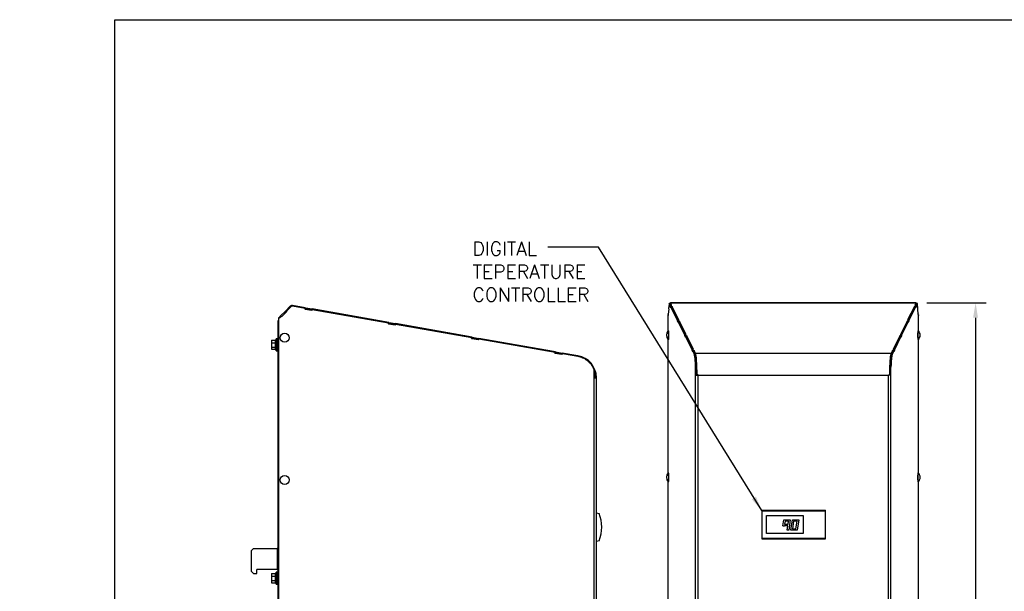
# Model space of a CAD drawing. Extents: x 737 to 849, y -111 to -28.
# Tile 9 of 19: x 737 to 783, y -55 to -28. Entities that reach past the tile are written whole.
import ezdxf

# ---------------------------------------------------------------- set-up
doc = ezdxf.new("R2010")
doc.units = 0
doc.header["$LTSCALE"] = 4
doc.header["$MEASUREMENT"] = 0
doc.layers.get('0').update_dxf_attribs({"linetype": 'CONTINUOUS'})
doc.layers.get('DEFPOINTS').update_dxf_attribs({"linetype": 'CONTINUOUS'})
doc.layers.add('Dimensions', color=140, linetype='CONTINUOUS')
doc.layers.add('TEXT', color=140, linetype='CONTINUOUS')
doc.styles.add('ROMANS', font='romans.shx')
doc.dimstyles.new('FSTD1', dxfattribs={"dimtxt": 0.65, "dimasz": 0.7, "dimexe": 0.5, "dimexo": 0.5, "dimgap": 0.25, "dimtad": 1, "dimzin": 9, "dimdsep": 46, "dimtxsty": 'ROMANS', "dimcen": 0, "dimadec": 0, "dimazin": 0, "dimtfac": 1, "dimtmove": 0, "dimatfit": 3, "dimfxl": 1, "dimtolj": 1, "dimarcsym": 1})

# ---------------------------------------------------------------- blocks, each defined once
blk = doc.blocks.new('*D73')
at = {"layer": 'DEFPOINTS', "color": 0, "transparency": 16777216}
for p in [(779.168, -41.132), (779.285, -77.132), (781.969, -77.132)]:
    blk.add_point(p, dxfattribs=at)
at = {"layer": 'Dimensions', "color": 0, "lineweight": -2, "transparency": 16777216}
for p, q in [((779.668, -41.132), (782.469, -41.132)), ((781.969, -41.832), (781.969, -76.432)), ((779.785, -77.132), (782.469, -77.132))]:
    blk.add_line(p, q, dxfattribs=at)
at = {"layer": 'Dimensions', "color": 0, "transparency": 16777216}
for points in [[(781.852, -41.832), (782.085, -41.832), (781.969, -41.132)], [(781.852, -76.432), (782.085, -76.432), (781.969, -77.132)]]:
    blk.add_solid(points, dxfattribs=at)
at = {"layer": 'Dimensions', "color": 0, "transparency": 16777216, "char_height": 0.65, "attachment_point": 5, "rotation": 90, "style": 'ROMANS'}
for s, insert in [('\\A1;[914.4]', (782.714, -59.132)), ('\\A1;36.00', (781.394, -59.132))]:
    blk.add_mtext(s, dxfattribs=dict(at, insert=insert))

msp = doc.modelspace()

# ---------------------------------------------------------------- linework, layer by layer
for p, q in [((750.408, -41.362), (749.807, -41.256)), ((767.536, -41.189), (767.517, -41.401)), ((767.599, -41.163), (767.542, -41.163)), ((767.601, -41.165), (767.543, -41.165)), ((767.594, -41.268), (767.543, -41.165)), ((779.168, -41.132), (767.6, -41.132)), ((767.638, -41.24), (767.601, -41.165)), ((767.602, -41.134), (779.166, -41.134)), ((767.655, -41.24), (767.602, -41.134)), ((767.63, -41.297), (767.63, -41.24)), ((767.655, -41.24), (767.63, -41.24)), ((767.63, -41.24), (767.657, -41.296)), ((779.111, -41.296), (779.138, -41.24)), ((779.166, -41.134), (779.114, -41.24)), ((779.138, -41.24), (779.114, -41.24)), ((779.167, -41.165), (779.13, -41.24)), ((779.138, -41.297), (779.138, -41.24)), ((779.167, -41.165), (779.225, -41.165)), ((779.227, -41.163), (779.169, -41.163)), ((779.225, -41.165), (779.174, -41.268)), ((779.251, -41.401), (779.232, -41.189)), ((749.244, -41.747), (749.47, -41.521)), ((749.286, -41.787), (749.511, -41.562)), ((749.532, -41.544), (749.287, -41.788)), ((749.537, -41.544), (749.29, -41.791)), ((749.701, -41.29), (749.47, -41.521)), ((749.511, -41.562), (749.47, -41.521)), ((749.723, -41.312), (749.511, -41.524)), ((749.511, -41.524), (749.516, -41.524)), ((749.511, -41.524), (749.532, -41.544)), ((749.511, -41.562), (749.53, -41.543)), ((749.728, -41.312), (749.516, -41.524)), ((749.516, -41.524), (749.537, -41.544)), ((749.532, -41.544), (749.537, -41.544)), ((749.723, -41.312), (749.728, -41.312)), ((749.794, -41.286), (749.789, -41.286)), ((750.394, -41.39), (749.81, -41.288)), ((750.389, -41.418), (750.394, -41.39)), ((750.389, -41.418), (750.398, -41.42)), ((750.732, -41.479), (750.389, -41.418)), ((750.398, -41.42), (750.408, -41.362)), ((750.398, -41.42), (750.401, -41.42)), ((750.401, -41.42), (750.411, -41.363)), ((750.401, -41.42), (750.714, -41.475)), ((750.408, -41.362), (750.411, -41.363)), ((750.411, -41.363), (750.725, -41.418)), ((750.714, -41.475), (750.725, -41.418)), ((750.714, -41.475), (750.727, -41.478)), ((754.333, -42.055), (750.725, -41.418)), ((750.732, -41.451), (750.727, -41.478)), ((750.732, -41.451), (750.737, -41.451)), ((750.737, -41.451), (750.732, -41.479)), ((754.318, -42.082), (750.737, -41.451)), ((767.486, -42.452), (767.486, -41.704)), ((767.486, -41.704), (767.487, -41.704)), ((767.487, -41.704), (767.487, -41.699)), ((767.491, -41.699), (767.487, -41.699)), ((767.489, -41.724), (767.487, -41.699)), ((767.496, -41.648), (767.489, -41.724)), ((767.499, -41.648), (767.496, -41.648)), ((767.498, -41.668), (767.496, -41.648)), ((767.519, -41.421), (767.498, -41.668)), ((767.517, -41.401), (767.519, -41.421)), ((767.63, -41.268), (767.594, -41.268)), ((767.594, -41.295), (767.594, -41.268)), ((767.63, -41.295), (767.594, -41.295)), ((767.624, -41.356), (767.594, -41.295)), ((767.682, -41.328), (767.624, -41.328)), ((767.624, -41.328), (767.624, -41.356)), ((767.937, -41.96), (767.624, -41.328)), ((767.63, -41.297), (767.645, -41.328)), ((767.657, -41.296), (767.682, -41.295)), ((767.657, -41.328), (767.657, -41.296)), ((767.682, -41.295), (767.682, -41.328)), ((767.998, -41.932), (767.682, -41.295)), ((767.982, -41.932), (767.682, -41.328)), ((779.086, -41.295), (778.77, -41.932)), ((779.086, -41.328), (778.787, -41.932)), ((779.144, -41.328), (778.831, -41.96)), ((779.087, -41.328), (779.086, -41.295)), ((779.086, -41.295), (779.111, -41.296)), ((779.086, -41.328), (779.144, -41.328)), ((779.111, -41.328), (779.111, -41.296)), ((779.123, -41.328), (779.138, -41.297)), ((779.138, -41.268), (779.174, -41.268)), ((779.138, -41.295), (779.174, -41.295)), ((779.174, -41.295), (779.144, -41.356)), ((779.144, -41.356), (779.144, -41.328)), ((779.174, -41.268), (779.174, -41.295)), ((779.249, -41.421), (779.251, -41.401)), ((779.271, -41.668), (779.249, -41.421)), ((779.269, -41.648), (779.272, -41.648)), ((779.272, -41.648), (779.271, -41.668)), ((779.279, -41.724), (779.272, -41.648)), ((779.277, -41.699), (779.281, -41.699)), ((779.281, -41.699), (779.279, -41.724)), ((779.282, -41.704), (779.281, -41.699)), ((779.282, -42.452), (779.282, -41.704)), ((779.282, -41.704), (779.282, -41.704)), ((749.119, -41.991), (749.119, -76.574)), ((749.119, -41.991), (749.145, -41.991)), ((749.154, -41.919), (749.145, -41.928)), ((749.145, -41.928), (749.154, -41.937)), ((749.154, -41.982), (749.145, -41.991)), ((749.145, -41.991), (749.145, -76.604)), ((749.154, -77.255), (749.154, -41.827)), ((749.154, -41.827), (749.159, -41.827)), ((749.159, -41.827), (749.164, -41.822)), ((749.159, -77.255), (749.159, -41.827)), ((749.159, -41.827), (749.164, -41.827)), ((749.164, -41.827), (749.169, -41.822)), ((749.164, -41.822), (749.169, -41.822)), ((749.243, -41.748), (749.169, -41.822)), ((749.194, -41.846), (749.169, -41.822)), ((749.264, -41.771), (749.191, -41.844)), ((749.269, -41.771), (749.194, -41.846)), ((749.243, -41.748), (749.244, -41.747)), ((749.243, -41.748), (749.266, -41.771)), ((749.268, -41.771), (749.244, -41.747)), ((749.264, -41.771), (749.269, -41.771)), ((749.29, -41.791), (749.269, -41.771)), ((754.313, -42.11), (754.318, -42.082)), ((754.657, -42.171), (754.313, -42.11)), ((754.313, -42.11), (754.323, -42.112)), ((754.323, -42.112), (754.333, -42.055)), ((754.323, -42.112), (754.325, -42.112)), ((754.325, -42.112), (754.335, -42.055)), ((754.325, -42.112), (754.639, -42.167)), ((754.333, -42.055), (754.335, -42.055)), ((754.335, -42.055), (754.649, -42.11)), ((754.639, -42.167), (754.649, -42.11)), ((754.639, -42.167), (754.652, -42.17)), ((758.258, -42.747), (754.649, -42.11)), ((754.657, -42.143), (754.652, -42.17)), ((754.657, -42.143), (754.662, -42.143)), ((754.662, -42.143), (754.657, -42.171)), ((758.243, -42.774), (754.662, -42.143)), ((767.973, -41.96), (767.937, -41.96)), ((767.937, -41.987), (767.937, -41.96)), ((767.973, -41.987), (767.937, -41.987)), ((767.967, -42.048), (767.937, -41.987)), ((767.968, -42.02), (767.967, -42.048)), ((768.025, -42.02), (767.968, -42.02)), ((768.281, -42.652), (767.968, -42.02)), ((767.973, -41.989), (767.973, -41.932)), ((767.998, -41.932), (767.973, -41.932)), ((767.973, -41.932), (768.001, -41.988)), ((767.973, -41.989), (767.988, -42.02)), ((768.001, -41.988), (768.025, -41.987)), ((768.001, -42.02), (768.001, -41.988)), ((768.025, -41.987), (768.025, -42.02)), ((768.341, -42.624), (768.025, -41.987)), ((768.325, -42.624), (768.025, -42.02)), ((778.743, -41.987), (778.427, -42.624)), ((778.743, -42.02), (778.443, -42.624)), ((778.801, -42.02), (778.487, -42.652)), ((778.743, -42.02), (778.743, -41.987)), ((778.743, -41.987), (778.768, -41.988)), ((778.743, -42.02), (778.801, -42.02)), ((778.768, -41.988), (778.795, -41.932)), ((778.768, -42.02), (778.768, -41.988)), ((778.795, -41.932), (778.77, -41.932)), ((778.78, -42.02), (778.795, -41.989)), ((778.795, -41.989), (778.795, -41.932)), ((778.795, -41.96), (778.831, -41.96)), ((778.795, -41.987), (778.831, -41.987)), ((778.831, -41.987), (778.801, -42.048)), ((778.801, -42.048), (778.801, -42.02)), ((778.831, -41.96), (778.831, -41.987)), ((749.154, -42.195), (749.149, -42.202)), ((749.149, -42.202), (749.149, -76.604)), ((749.154, -42.202), (749.149, -42.202)), ((768.28, -42.679), (768.281, -42.652)), ((768.316, -42.652), (768.281, -42.652)), ((768.316, -42.681), (768.316, -42.624)), ((768.341, -42.624), (768.316, -42.624)), ((768.316, -42.624), (768.344, -42.68)), ((778.424, -42.68), (778.452, -42.624)), ((778.452, -42.624), (778.427, -42.624)), ((778.452, -42.681), (778.452, -42.624)), ((778.452, -42.652), (778.487, -42.652)), ((778.487, -42.652), (778.488, -42.679)), ((748.814, -42.89), (748.814, -43.008)), ((748.814, -42.89), (748.991, -42.89)), ((748.814, -43.008), (748.814, -43.223)), ((748.814, -43.008), (748.991, -43.008)), ((748.991, -42.89), (748.991, -43.008)), ((749.04, -42.942), (748.991, -42.942)), ((748.991, -43.008), (748.991, -43.223)), ((749.04, -43.387), (749.04, -42.823)), ((749.078, -42.823), (749.04, -42.823)), ((749.078, -43.387), (749.078, -42.823)), ((749.119, -42.981), (749.078, -42.981)), ((758.238, -42.802), (758.243, -42.774)), ((758.582, -42.863), (758.238, -42.802)), ((758.238, -42.802), (758.248, -42.804)), ((758.248, -42.804), (758.258, -42.747)), ((758.248, -42.804), (758.25, -42.804)), ((758.25, -42.804), (758.26, -42.747)), ((758.25, -42.804), (758.564, -42.859)), ((758.258, -42.747), (758.26, -42.747)), ((758.26, -42.747), (758.574, -42.802)), ((758.564, -42.859), (758.574, -42.802)), ((758.564, -42.859), (758.577, -42.862)), ((762.183, -43.439), (758.574, -42.802)), ((758.581, -42.835), (758.577, -42.862)), ((758.581, -42.835), (758.586, -42.835)), ((758.586, -42.835), (758.582, -42.863)), ((762.168, -43.467), (758.586, -42.835)), ((767.486, -49.152), (767.486, -42.854)), ((768.316, -42.679), (768.28, -42.679)), ((768.31, -42.74), (768.28, -42.679)), ((768.311, -42.712), (768.31, -42.74)), ((768.369, -42.712), (768.311, -42.712)), ((768.624, -43.344), (768.311, -42.712)), ((768.316, -42.681), (768.332, -42.712)), ((768.344, -42.68), (768.369, -42.679)), ((768.344, -42.712), (768.344, -42.68)), ((768.369, -42.679), (768.368, -42.712)), ((768.685, -43.316), (768.369, -42.679)), ((768.668, -43.316), (768.369, -42.712)), ((778.399, -42.679), (778.083, -43.316)), ((778.4, -42.712), (778.1, -43.316)), ((778.457, -42.712), (778.144, -43.344)), ((778.4, -42.712), (778.399, -42.679)), ((778.399, -42.679), (778.424, -42.68)), ((778.4, -42.712), (778.457, -42.712)), ((778.424, -42.712), (778.424, -42.68)), ((778.436, -42.712), (778.452, -42.681)), ((778.452, -42.679), (778.488, -42.679)), ((778.458, -42.74), (778.457, -42.712)), ((778.488, -42.679), (778.458, -42.74)), ((779.282, -49.152), (779.282, -42.854)), ((748.814, -43.223), (748.814, -43.32)), ((748.814, -43.223), (748.991, -43.223)), ((748.814, -43.32), (748.991, -43.32)), ((748.991, -43.223), (748.991, -43.32)), ((748.991, -43.268), (749.04, -43.268)), ((749.04, -43.387), (749.078, -43.387)), ((749.078, -43.229), (749.119, -43.229)), ((762.163, -43.494), (762.168, -43.467)), ((762.506, -43.555), (762.163, -43.494)), ((762.163, -43.494), (762.173, -43.496)), ((762.173, -43.496), (762.183, -43.439)), ((762.173, -43.496), (762.175, -43.496)), ((762.175, -43.496), (762.185, -43.439)), ((762.175, -43.496), (762.489, -43.551)), ((762.183, -43.439), (762.185, -43.439)), ((762.185, -43.439), (762.499, -43.494)), ((762.489, -43.551), (762.499, -43.494)), ((762.489, -43.551), (762.501, -43.554)), ((763.245, -43.626), (762.499, -43.494)), ((762.506, -43.527), (762.501, -43.554)), ((762.506, -43.527), (762.511, -43.527)), ((762.511, -43.527), (762.506, -43.555)), ((763.238, -43.655), (762.511, -43.527)), ((768.66, -43.344), (768.624, -43.344)), ((768.624, -43.371), (768.624, -43.344)), ((768.66, -43.371), (768.624, -43.371)), ((768.654, -43.432), (768.624, -43.371)), ((768.718, -43.533), (768.654, -43.404)), ((768.712, -43.404), (768.654, -43.404)), ((768.654, -43.404), (768.654, -43.432)), ((768.66, -43.373), (768.66, -43.316)), ((768.685, -43.316), (768.66, -43.316)), ((768.66, -43.316), (768.687, -43.372)), ((768.66, -43.373), (768.675, -43.404)), ((768.687, -43.372), (768.712, -43.371)), ((768.687, -43.404), (768.687, -43.372)), ((768.778, -43.503), (768.712, -43.371)), ((768.712, -43.371), (768.712, -43.404)), ((768.776, -43.533), (768.712, -43.404)), ((768.776, -43.533), (768.718, -43.533)), ((768.778, -43.503), (777.991, -43.503)), ((778.056, -43.371), (777.991, -43.503)), ((778.056, -43.404), (777.993, -43.533)), ((777.993, -43.533), (778.05, -43.533)), ((778.114, -43.404), (778.05, -43.533)), ((778.056, -43.404), (778.056, -43.371)), ((778.056, -43.371), (778.081, -43.372)), ((778.056, -43.404), (778.114, -43.404)), ((778.081, -43.372), (778.108, -43.316)), ((778.081, -43.404), (778.081, -43.372)), ((778.108, -43.316), (778.083, -43.316)), ((778.093, -43.404), (778.108, -43.373)), ((778.108, -43.373), (778.108, -43.316)), ((778.108, -43.344), (778.144, -43.344)), ((778.108, -43.371), (778.144, -43.371)), ((778.144, -43.371), (778.114, -43.432)), ((778.114, -43.432), (778.114, -43.404)), ((778.144, -43.344), (778.144, -43.371)), ((764.009, -44.668), (764.009, -44.28)), ((768.785, -44.545), (768.785, -44.157)), ((768.843, -44.157), (768.785, -44.157)), ((768.843, -44.545), (768.843, -44.157)), ((777.925, -44.545), (777.925, -44.157)), ((777.925, -44.157), (777.983, -44.157)), ((777.983, -44.545), (777.983, -44.157)), ((764.009, -44.653), (764.062, -44.653)), ((764.009, -77.255), (764.009, -44.668)), ((764.009, -44.668), (764.119, -44.668)), ((764.061, -44.648), (764.119, -44.647)), ((764.062, -44.653), (764.062, -44.668)), ((764.119, -77.255), (764.119, -44.668)), ((768.785, -77.132), (768.785, -44.545)), ((768.785, -44.545), (768.905, -44.545)), ((768.85, -44.53), (768.905, -44.53)), ((768.85, -44.53), (768.85, -44.545)), ((768.905, -44.524), (768.854, -44.524)), ((768.905, -44.545), (768.905, -44.524)), ((768.905, -77.132), (768.905, -44.545)), ((768.905, -44.545), (777.863, -44.545)), ((777.863, -44.524), (777.914, -44.524)), ((777.863, -44.545), (777.863, -44.524)), ((777.863, -44.53), (777.918, -44.53)), ((777.863, -77.132), (777.863, -44.545)), ((777.983, -44.545), (777.863, -44.545)), ((777.914, -44.524), (777.919, -44.525)), ((777.918, -44.545), (777.918, -44.53)), ((777.925, -44.53), (777.918, -44.53)), ((777.983, -77.132), (777.983, -44.545)), ((767.486, -55.852), (767.486, -49.554)), ((779.282, -55.748), (779.282, -49.554)), ((771.899, -50.906), (774.899, -50.906)), ((771.899, -50.906), (771.899, -50.938)), ((771.899, -50.938), (774.899, -50.938)), ((771.899, -50.938), (771.899, -52.217)), ((774.899, -50.938), (774.899, -50.906)), ((774.899, -52.217), (774.899, -50.938)), ((764.123, -51.028), (764.243, -51.06)), ((772.124, -52.002), (772.124, -51.152)), ((772.124, -51.152), (773.844, -51.152)), ((772.897, -51.638), (772.941, -51.352)), ((772.941, -51.352), (773.244, -51.352)), ((773.001, -51.422), (772.979, -51.567)), ((773.163, -51.422), (773.001, -51.422)), ((773.141, -51.567), (773.163, -51.422)), ((773.244, -51.352), (773.168, -51.852)), ((773.271, -51.852), (773.341, -51.352)), ((773.341, -51.352), (773.644, -51.352)), ((773.402, -51.422), (773.352, -51.782)), ((773.564, -51.422), (773.402, -51.422)), ((773.513, -51.782), (773.564, -51.422)), ((773.644, -51.352), (773.574, -51.852)), ((773.844, -51.152), (773.844, -52.002)), ((772.897, -51.638), (772.968, -51.638)), ((772.968, -51.637), (772.968, -51.638)), ((773.13, -51.637), (772.968, -51.637)), ((772.979, -51.567), (773.141, -51.567)), ((773.097, -51.852), (773.13, -51.637)), ((773.168, -51.852), (773.097, -51.852)), ((773.574, -51.852), (773.271, -51.852)), ((773.352, -51.782), (773.513, -51.782)), ((764.243, -52.34), (764.123, -52.372)), ((771.899, -52.217), (774.899, -52.217)), ((771.899, -52.217), (771.899, -52.249)), ((771.899, -52.249), (774.899, -52.249)), ((773.844, -52.002), (772.124, -52.002)), ((774.899, -52.249), (774.899, -52.217)), ((747.969, -52.705), (747.869, -52.805)), ((747.869, -53.793), (747.869, -52.805)), ((747.969, -52.705), (749.088, -52.705)), ((749.119, -52.705), (749.088, -52.705)), ((749.088, -52.705), (749.088, -53.705)), ((749.088, -53.705), (748.119, -53.705)), ((748.119, -53.893), (748.119, -53.705)), ((749.088, -53.705), (749.119, -53.705)), ((747.869, -53.793), (747.969, -53.893)), ((747.969, -53.893), (748.119, -53.893)), ((748.814, -53.89), (748.814, -54.008)), ((748.814, -53.89), (748.991, -53.89)), ((748.814, -54.008), (748.814, -54.223)), ((748.814, -54.008), (748.991, -54.008)), ((748.814, -54.223), (748.814, -54.32)), ((748.814, -54.223), (748.991, -54.223)), ((748.991, -53.89), (748.991, -54.008)), ((749.04, -53.942), (748.991, -53.942)), ((748.991, -54.008), (748.991, -54.223)), ((748.991, -54.223), (748.991, -54.32)), ((749.04, -54.387), (749.04, -53.823)), ((749.078, -53.823), (749.04, -53.823)), ((749.078, -54.387), (749.078, -53.823)), ((749.119, -53.981), (749.078, -53.981)), ((749.078, -54.229), (749.119, -54.229)), ((748.814, -54.32), (748.991, -54.32)), ((748.991, -54.268), (749.04, -54.268)), ((749.04, -54.387), (749.078, -54.387))]:
    msp.add_line(p, q)
for centre, radius, start, end in [((749.786, -41.375), 0.12, 80, 135), ((749.789, -41.384), 0.0975, 90.2503, 132.5169), ((749.794, -41.384), 0.0975, 80.5537, 132.5169), ((749.208, -41.991), 0.089, 135, 180), ((767.713, -42.653), 0.303, 135.2645, 224.7355), ((779.055, -42.653), 0.303, 0, 44.7355), ((779.055, -42.653), 0.303, 315.2645, 0), ((763.061, -44.668), 1.058, 1.146, 80), ((763.062, -44.653), 1, 0, 18.6721), ((763.061, -44.668), 1, 1.146, 18.4769), ((763.061, -44.668), 1.058, 0, 1.146), ((767.713, -49.353), 0.303, 135.2645, 224.7355), ((779.055, -49.353), 0.303, 0, 44.7355), ((779.055, -49.353), 0.303, 315.2645, 0), ((762.614, -51.7), 1.75, 338.5583, 21.4417)]:
    msp.add_arc(centre, radius, start, end)
for centre in [(749.438, -42.776), (749.438, -49.476)]:
    msp.add_ellipse(centre, major_axis=(0, 0.214), ratio=0.996195)
for points in [[(767.543, -41.165), (767.542, -41.162), (767.54, -41.163), (767.538, -41.172), (767.537, -41.179), (767.536, -41.189)], [(779.232, -41.189), (779.231, -41.179), (779.23, -41.172), (779.228, -41.163), (779.226, -41.162), (779.225, -41.165)]]:
    msp.add_open_spline(points, degree=3, knots=[0, 0, 0, 0, 0.5, 0.5, 1, 1, 1, 1])
for points, weights in [([(767.602, -41.134), (767.597, -41.123), (767.593, -41.167)], [1, 0.887010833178, 1]), ([(779.175, -41.167), (779.172, -41.123), (779.166, -41.134)], [1, 0.887010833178, 1]), ([(767.501, -42.44), (767.499, -42.438), (767.497, -42.44)], [1, 0.994854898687, 1]), ([(779.271, -42.44), (779.269, -42.438), (779.267, -42.44)], [1, 0.994303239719, 1]), ([(767.497, -42.866), (767.498, -42.867), (767.499, -42.867)], [1, 0.999037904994, 1]), ([(767.499, -42.867), (767.5, -42.867), (767.501, -42.866)], [1, 0.998380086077, 1]), ([(779.267, -42.866), (779.268, -42.867), (779.269, -42.867)], [1, 0.998720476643, 1]), ([(779.269, -42.867), (779.27, -42.867), (779.271, -42.866)], [1, 0.999037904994, 1]), ([(768.785, -44.157), (768.767, -43.631), (768.718, -43.533)], [1, 0.875137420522, 1]), ([(768.843, -44.157), (768.824, -43.631), (768.776, -43.533)], [1, 0.875137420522, 1]), ([(768.854, -44.524), (768.853, -43.654), (768.778, -43.503)], [1, 0.772434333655, 1]), ([(777.991, -43.503), (777.916, -43.654), (777.914, -44.524)], [1, 0.772434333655, 1]), ([(777.993, -43.533), (777.944, -43.631), (777.925, -44.157)], [1, 0.875137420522, 1]), ([(778.05, -43.533), (778.002, -43.631), (777.983, -44.157)], [1, 0.875137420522, 1]), ([(764.009, -44.28), (763.796, -43.754), (763.238, -43.655)], [1, 0.875137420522, 1]), ([(768.85, -44.53), (768.85, -44.074), (768.819, -43.775)], [1, 0.909709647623, 1]), ([(768.848, -44.382), (768.846, -44.312), (768.843, -44.246)], [1, 0.995498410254, 1]), ([(777.925, -44.182), (777.919, -44.348), (777.919, -44.525)], [1, 0.984629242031, 1]), ([(777.925, -44.228), (777.923, -44.266), (777.922, -44.305)], [1, 0.998473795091, 1]), ([(767.501, -49.14), (767.499, -49.138), (767.497, -49.14)], [1, 0.994854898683, 1]), ([(779.271, -49.14), (779.269, -49.138), (779.267, -49.14)], [1, 0.99430323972, 1]), ([(767.497, -49.566), (767.498, -49.567), (767.499, -49.567)], [1, 0.999037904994, 1]), ([(767.499, -49.567), (767.5, -49.567), (767.501, -49.566)], [1, 0.998380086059, 1]), ([(779.267, -49.566), (779.268, -49.567), (779.269, -49.567)], [1, 0.998720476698, 1]), ([(779.269, -49.567), (779.27, -49.567), (779.271, -49.566)], [1, 0.999037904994, 1])]:
    msp.add_rational_spline(points, weights, degree=2)
for points in [[(767.601, -41.165), (767.6, -41.164), (767.6, -41.163), (767.599, -41.163)], [(779.169, -41.163), (779.168, -41.163), (779.168, -41.164), (779.167, -41.165)]]:
    msp.add_open_spline(points, degree=3)
for points, weights in [([(767.501, -42.866), (767.518, -42.844), (767.518, -42.653), (767.518, -42.462), (767.501, -42.44)], [1, 0.746422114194, 1, 0.746422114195, 1]), ([(767.511, -42.862), (767.529, -42.852), (767.529, -42.655), (767.529, -42.457), (767.512, -42.444)], [1, 0.727860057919, 1, 0.72786005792, 1]), ([(779.257, -42.444), (779.24, -42.451), (779.24, -42.651), (779.239, -42.851), (779.257, -42.862)], [1, 0.723454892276, 1, 0.723454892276, 1]), ([(779.267, -42.44), (779.25, -42.464), (779.25, -42.656), (779.251, -42.847), (779.267, -42.866)], [1, 0.746080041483, 1, 0.746080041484, 1]), ([(767.501, -49.566), (767.518, -49.544), (767.518, -49.353), (767.518, -49.162), (767.501, -49.14)], [1, 0.746422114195, 1, 0.746422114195, 1]), ([(767.511, -49.562), (767.529, -49.552), (767.529, -49.355), (767.529, -49.157), (767.512, -49.144)], [1, 0.727860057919, 1, 0.72786005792, 1]), ([(779.257, -49.144), (779.24, -49.151), (779.24, -49.351), (779.239, -49.551), (779.257, -49.562)], [1, 0.723454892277, 1, 0.723454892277, 1]), ([(779.267, -49.14), (779.25, -49.164), (779.25, -49.356), (779.251, -49.547), (779.267, -49.566)], [1, 0.746080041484, 1, 0.746080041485, 1])]:
    msp.add_rational_spline(points, weights, degree=2, knots=[0, 0, 0, 0.5, 0.5, 1, 1, 1])
at = {"layer": 'DEFPOINTS'}
msp.add_lwpolyline([(848.992, -110.576), (741.438, -110.576), (741.438, -27.781), (848.992, -27.781)], close=True, dxfattribs=at)

# ---------------------------------------------------------------- texts
at = {"attachment_point": 9, "style": 'ROMANS'}
for insert, char_height in [((750.675, -47.898), 0.25), ((736.958, -54.11), 0.5)]:
    msp.add_mtext('\\A1;', dxfattribs=dict(at, insert=insert, char_height=char_height))
at = {"layer": 'TEXT', "insert": (758.279, -38.252), "char_height": 0.65, "attachment_point": 1, "style": 'ROMANS'}
msp.add_mtext_dynamic_manual_height_columns('DIGITAL TEPERATURE\\PCONTROLLER', width=8.10526, gutter_width=2.5, heights=[0], dxfattribs=at)

# ---------------------------------------------------------------- dimensions: what is measured, and where the dimension line sits
at = {"layer": 'Dimensions'}
dim = msp.add_linear_dim(base=(781.969, -77.132), p1=(779.168, -41.132), p2=(779.285, -77.132), angle=90, dimstyle='FSTD1', override={"dimscale": 0, "dimzin": 1, "dimpost": '\\X', "dimtix": 0, "dimtofl": 1, "dimtmove": 0, "dimatfit": 3}, dxfattribs=at)
dim.commit()
dim.dimension.update_dxf_attribs({"geometry": '*D73', "text_midpoint": (781.969, -59.132)})

# ---------------------------------------------------------------- leaders
at = {"layer": 'TEXT'}
msp.add_leader([(771.899, -50.922), (764.209, -38.507), (761.828, -38.507)], dimstyle='FSTD1', override={"dimscale": 0}, dxfattribs=at)

doc.saveas('drawing.dxf')
